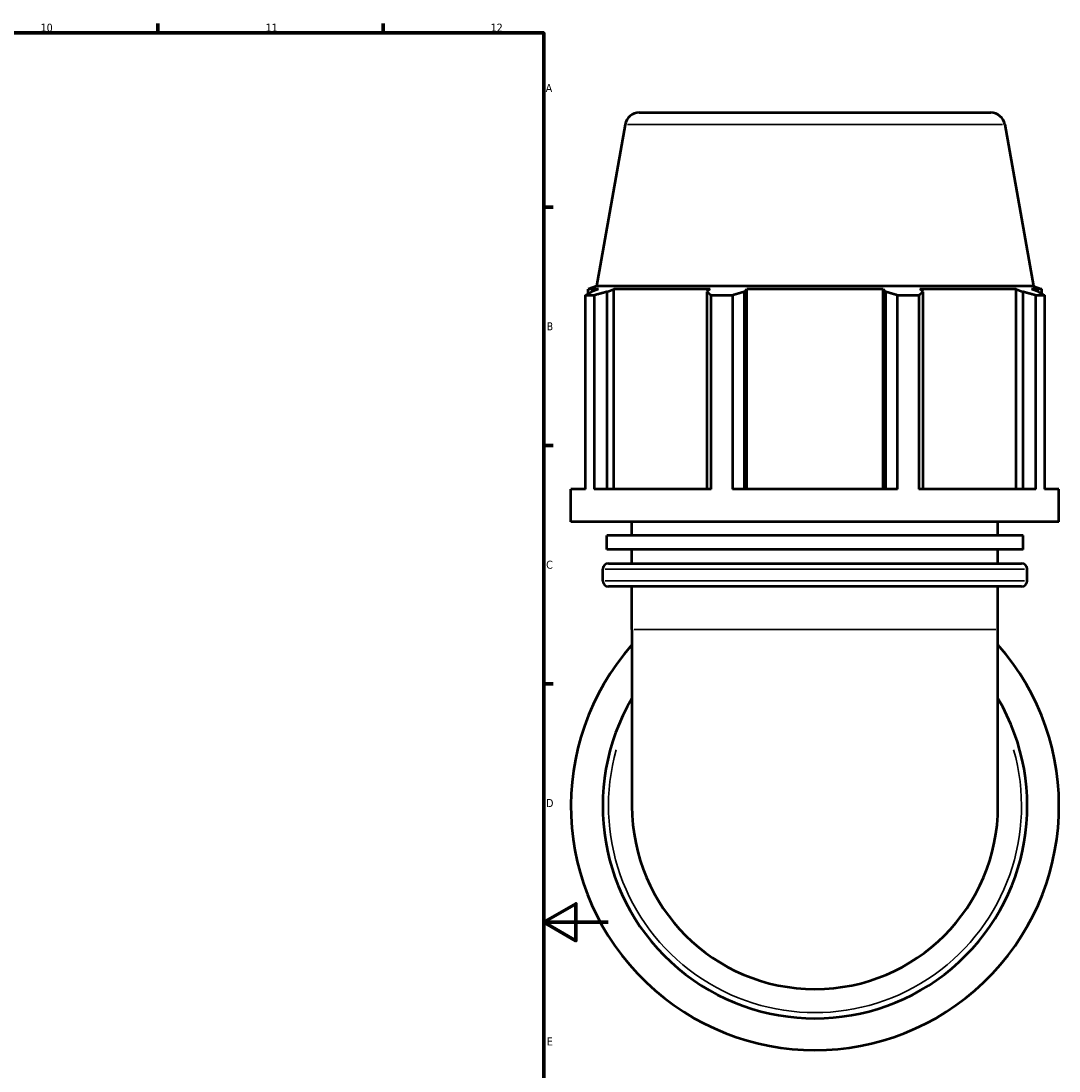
# Model space of a CAD drawing. Header units: millimetres. Extents: x -5 to 1174, y -57 to 1386.
# Tile 5 of 9: x 658 to 981, y 251 to 578. Entities that reach past the tile are written whole.
import ezdxf

# ---------------------------------------------------------------- set-up
doc = ezdxf.new("R2010")
doc.units = ezdxf.units.MM
for name, color, linetype, lineweight in [('Border (ISO)', 7, 'Continuous', 70), ('Visible (ISO)', 7, 'Continuous', 50), ('Visible Narrow (ISO)', 7, 'Continuous', 35)]:
    doc.layers.add(name, color=color, linetype=linetype, lineweight=lineweight)
doc.styles.add('Note Text (ISO)', font='tahoma.ttf')

# ---------------------------------------------------------------- blocks, each defined once
blk = doc.blocks.new('Borders Default Border')
at = {"layer": 'Border (ISO)'}
for p, q in [((700.83, 574), (700.83, 576.9)), ((770.92, 574), (770.92, 576.9)), ((821, 519.75), (823.9, 519.75)), ((821, 445.5), (823.9, 445.5)), ((821, 371.25), (823.9, 371.25))]:
    blk.add_line(p, q, dxfattribs=at)
at = {"layer": 'Border (ISO)', "flags": 128}
for points in [[(20, 20), (20, 574), (821, 574), (821, 20), (20, 20)], [(841, 297), (821, 297), (831, 302.77), (831, 291.23), (821, 297)]]:
    blk.add_lwpolyline(points, dxfattribs=at)
at = {"layer": 'Border (ISO)', "color": 232, "true_color": 0xca0064, "char_height": 2.5, "attachment_point": 7, "style": 'Note Text (ISO)'}
for s, insert in [('10', (664.29, 574.35)), ('11', (734.37, 574.4)), ('12', (804.46, 574.4)), ('A', (821.59, 555.62)), ('B', (821.89, 481.37)), ('C', (821.73, 407.08)), ('D', (821.73, 332.88)), ('E', (821.94, 258.63))]:
    blk.add_mtext(s, dxfattribs=dict(at, insert=insert))

msp = doc.modelspace()

# ---------------------------------------------------------------- linework, layer by layer
at = {"layer": 'Visible (ISO)'}
for p, q in [((850.74, 549.177), (960.188, 549.177)), ((846.308, 545.459), (837.442, 495.177)), ((964.619, 545.459), (973.485, 495.177)), ((837.442, 495.177), (834.784, 494.21)), ((838.055, 494.21), (834.784, 494.21)), ((834.784, 492.756), (834.784, 494.21)), ((838.055, 494.21), (835.881, 493.38)), ((973.485, 495.177), (837.442, 495.177)), ((840.747, 493.38), (842.77, 494.21)), ((842.77, 431.871), (842.77, 494.21)), ((872.827, 494.21), (842.77, 494.21)), ((872.827, 494.21), (871.775, 493.38)), ((883.524, 493.38), (884.21, 494.21)), ((884.21, 431.871), (884.21, 494.21)), ((926.718, 494.21), (884.21, 494.21)), ((926.718, 431.871), (926.718, 494.21)), ((926.718, 494.21), (927.403, 493.38)), ((939.153, 493.38), (938.1, 494.21)), ((968.158, 494.21), (938.1, 494.21)), ((968.158, 431.871), (968.158, 494.21)), ((968.158, 494.21), (970.18, 493.38)), ((975.047, 493.38), (972.872, 494.21)), ((976.144, 494.21), (972.872, 494.21)), ((973.485, 495.177), (976.144, 494.21)), ((976.144, 492.756), (976.144, 494.21)), ((836.701, 492.273), (833.953, 492.273)), ((833.953, 431.871), (833.953, 492.273)), ((836.701, 492.273), (836.701, 431.871)), ((840.747, 431.871), (840.747, 493.38)), ((871.775, 493.38), (871.775, 431.871)), ((879.73, 492.273), (873.095, 492.273)), ((873.095, 431.871), (873.095, 492.273)), ((879.73, 492.273), (879.73, 431.871)), ((883.524, 431.871), (883.524, 493.38)), ((927.403, 493.38), (927.403, 431.871)), ((937.833, 492.273), (931.198, 492.273)), ((931.198, 431.871), (931.198, 492.273)), ((937.833, 492.273), (937.833, 431.871)), ((939.153, 431.871), (939.153, 493.38)), ((970.18, 493.38), (970.18, 431.871)), ((976.974, 492.273), (974.226, 492.273)), ((974.226, 431.871), (974.226, 492.273)), ((976.974, 492.273), (976.974, 431.871)), ((833.953, 431.871), (829.464, 431.871)), ((829.464, 421.737), (829.464, 431.871)), ((873.095, 431.871), (836.701, 431.871)), ((931.198, 431.871), (879.73, 431.871)), ((974.226, 431.871), (937.833, 431.871)), ((981.464, 431.871), (976.974, 431.871)), ((981.464, 421.737), (981.464, 431.871)), ((981.464, 421.737), (829.464, 421.737)), ((848.464, 417.417), (848.464, 421.737)), ((962.464, 417.417), (962.464, 421.737)), ((970.261, 417.417), (840.666, 417.417)), ((840.666, 413.097), (840.666, 417.417)), ((970.261, 413.097), (970.261, 417.417)), ((970.261, 413.097), (840.666, 413.097)), ((848.464, 408.777), (848.464, 413.097)), ((962.464, 408.777), (962.464, 413.097)), ((839.344, 403.377), (839.344, 406.977)), ((841.144, 408.777), (969.784, 408.777)), ((971.584, 403.377), (971.584, 406.977)), ((969.784, 401.577), (841.144, 401.577)), ((848.464, 388.177), (848.464, 401.577)), ((962.464, 388.177), (962.464, 401.577)), ((848.464, 388.177), (848.464, 333.177)), ((962.464, 333.177), (962.464, 388.177))]:
    msp.add_line(p, q, dxfattribs=at)
for centre, radius, start, end in [((850.74, 544.677), 4.5, 90, 170), ((960.188, 544.677), 4.5, 10, 90), ((841.144, 406.977), 1.8, 90, 180), ((969.784, 406.977), 1.8, 0, 90), ((841.144, 403.377), 1.8, 180, 270), ((969.784, 403.377), 1.8, 270, 0), ((905.464, 333.177), 76, 138.59038, 41.40962), ((905.464, 333.177), 66.12, 149.54969, 30.45031), ((905.464, 333.177), 57, 180, 0)]:
    msp.add_arc(centre, radius, start, end, dxfattribs=at)
for points, weights in [([(833.953, 492.273), (834.937, 492.849), (835.881, 493.38)], [1, 1.00115382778, 1.00149077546]), ([(840.747, 493.38), (838.766, 492.849), (836.701, 492.273)], [1.00149077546, 1.00115382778, 1]), ([(873.095, 492.273), (872.421, 492.849), (871.775, 493.38)], [1, 1.00115382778, 1.00149077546]), ([(883.524, 493.38), (881.666, 492.849), (879.73, 492.273)], [1.00149077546, 1.00115382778, 1]), ([(931.198, 492.273), (929.262, 492.849), (927.403, 493.38)], [1, 1.00115382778, 1.00149077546]), ([(939.153, 493.38), (938.506, 492.849), (937.833, 492.273)], [1.00149077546, 1.00115382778, 1]), ([(974.226, 492.273), (972.162, 492.849), (970.18, 493.38)], [1, 1.00115382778, 1.00149077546]), ([(975.047, 493.38), (975.991, 492.849), (976.974, 492.273)], [1.00149077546, 1.00115382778, 1])]:
    msp.add_rational_spline(points, weights, degree=2, dxfattribs=at)
at = {"layer": 'Visible Narrow (ISO)'}
for p, q in [((963.891, 545.459), (847.036, 545.459)), ((970.77, 406.977), (840.158, 406.977)), ((840.158, 403.377), (970.77, 403.377)), ((961.762, 388.177), (849.166, 388.177))]:
    msp.add_line(p, q, dxfattribs=at)
msp.add_arc((905.464, 333.177), 64.32, 164.15894, 15.84106, dxfattribs=at)

# ---------------------------------------------------------------- block references
msp.add_blockref('Borders Default Border', (0, 0))

doc.saveas('drawing.dxf')
